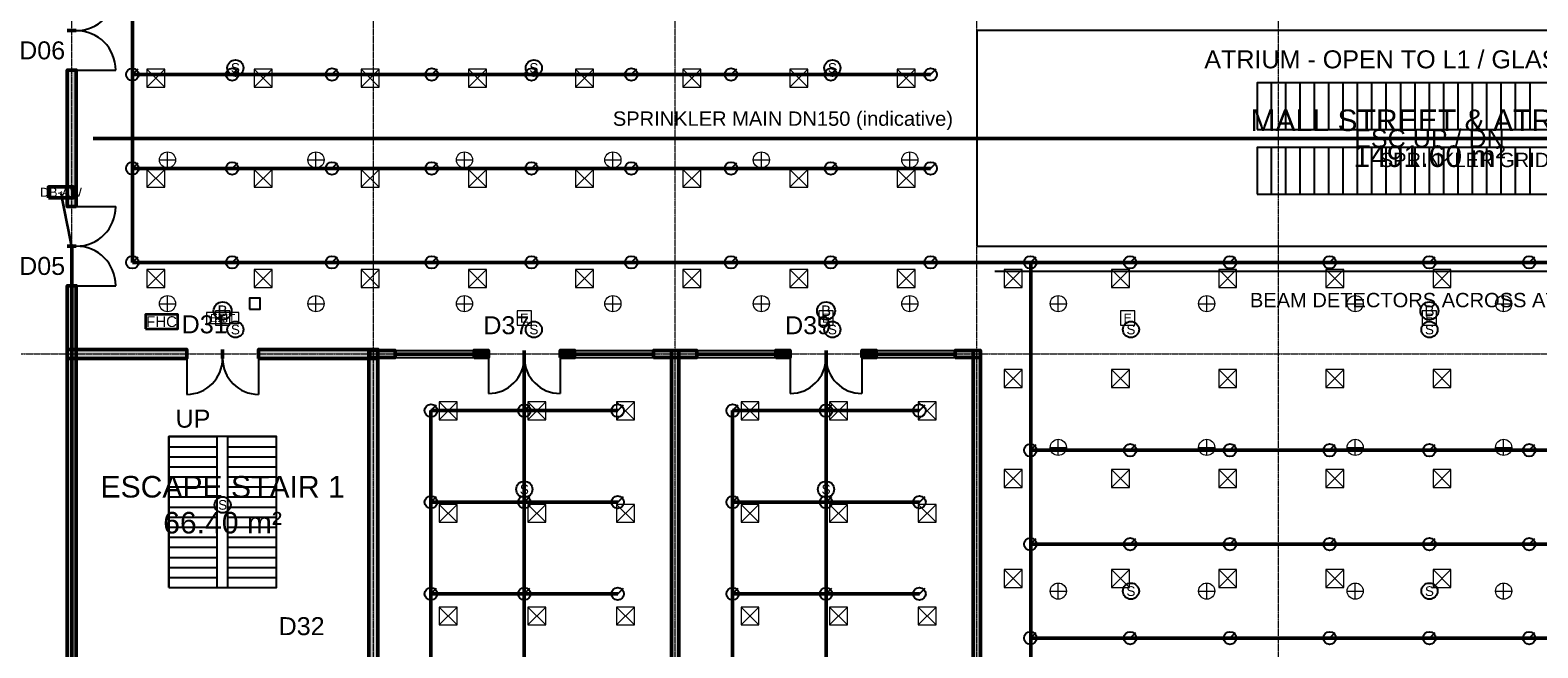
# Model space of a CAD drawing. Header units: millimetres. Extents: x -5300 to 125300, y -375 to 90375.
# Tile 3 of 10: x 21042 to 63018, y 32621 to 49812. Entities that reach past the tile are written whole.
import ezdxf
from ezdxf.enums import TextEntityAlignment as Align

# ---------------------------------------------------------------- set-up
doc = ezdxf.new("R2010")
doc.units = ezdxf.units.MM
doc.linetypes.add('CENTER', pattern=[5.08, 3.175, -0.635, 0.635, -0.635])
doc.linetypes.add('DASHED', pattern=[1.524, 1.27, -0.254])
for name, color, linetype, lineweight in [('A-FLOR-EVTR', 251, 'Continuous', 25), ('A-FLOR-OTLN', 253, 'Continuous', 25), ('A-FLOR-STRS', 252, 'Continuous', 25), ('ACHURADO', 8, 'Continuous', 9), ('E-ANNO-TEXT', 52, 'Continuous', 18), ('E-DB', 6, 'Continuous', 50), ('E-FALM', 230, 'Continuous', 25), ('E-LITE', 2, 'Continuous', 18), ('E-LITE-EMER', 40, 'Continuous', 18), ('E-TRAY', 210, 'DASHED', 35), ('EJES', 1, 'CENTER', 13), ('ETIQUETAS', 2, 'Continuous', 18), ('FP-ANNO-TEXT', 14, 'Continuous', 18), ('FP-HOSE', 20, 'Continuous', 35), ('FP-SPRK-HEAD', 1, 'Continuous', 25), ('FP-SPRK-PIPE', 12, 'Continuous', 50), ('LOCALES', 2, 'Continuous', 18), ('M-HVAC-SCD', 4, 'Continuous', 18), ('MUROS', 7, 'Continuous', 50), ('PUERTAS', 3, 'Continuous', 25), ('VENTANAS', 5, 'Continuous', 25)]:
    doc.layers.add(name, color=color, linetype=linetype, lineweight=lineweight)
doc.styles.add('MX-ARIAL', font='arial.ttf')

msp = doc.modelspace()

# ---------------------------------------------------------------- hatches: boundary and pattern name
at = {"layer": 'ACHURADO'}
for points in [[(22325, 44900), (22325, 48700), (22075, 48700), (22075, 44900)], [(22325, 15475), (22325, 42700), (22075, 42700), (22075, 15475)], [(22075, 40675), (25400, 40675), (25400, 40925), (22075, 40925)], [(27400, 40675), (30725, 40675), (30725, 40925), (27400, 40925)], [(30725, 18300), (30725, 40925), (30475, 40925), (30475, 18300)], [(30500, 40700), (31200, 40700), (31200, 40900), (30500, 40900)], [(33400, 40700), (33800, 40700), (33800, 40900), (33400, 40900)], [(35800, 40700), (36200, 40700), (36200, 40900), (35800, 40900)], [(38400, 40700), (39600, 40700), (39600, 40900), (38400, 40900)], [(39100, 19700), (39100, 40900), (38900, 40900), (38900, 19700)], [(41800, 40700), (42200, 40700), (42200, 40900), (41800, 40900)], [(44200, 40700), (44600, 40700), (44600, 40900), (44200, 40900)], [(46800, 40700), (47500, 40700), (47500, 40900), (46800, 40900)], [(47500, 19700), (47500, 40900), (47300, 40900), (47300, 19700)]]:
    msp.add_hatch(color=256, dxfattribs=at).paths.add_polyline_path(points)

# ---------------------------------------------------------------- linework, layer by layer
at = {"layer": 'A-FLOR-EVTR'}
for p, q in [((55600, 47050), (55600, 48350)), ((56000, 47050), (56000, 48350)), ((56400, 47050), (56400, 48350)), ((56800, 47050), (56800, 48350)), ((57200, 47050), (57200, 48350)), ((57600, 47050), (57600, 48350)), ((58000, 47050), (58000, 48350)), ((58400, 47050), (58400, 48350)), ((58800, 47050), (58800, 48350)), ((59200, 47050), (59200, 48350)), ((59600, 47050), (59600, 48350)), ((60000, 47050), (60000, 48350)), ((60400, 47050), (60400, 48350)), ((60800, 47050), (60800, 48350)), ((61200, 47050), (61200, 48350)), ((61600, 47050), (61600, 48350)), ((62000, 47050), (62000, 48350)), ((62400, 47050), (62400, 48350)), ((62800, 47050), (62800, 48350)), ((55600, 45250), (55600, 46550)), ((56000, 45250), (56000, 46550)), ((56400, 45250), (56400, 46550)), ((56800, 45250), (56800, 46550)), ((57200, 45250), (57200, 46550)), ((57600, 45250), (57600, 46550)), ((58000, 45250), (58000, 46550)), ((58400, 45250), (58400, 46550)), ((58800, 45250), (58800, 46550)), ((59200, 45250), (59200, 46550)), ((59600, 45250), (59600, 46550)), ((60000, 45250), (60000, 46550)), ((60400, 45250), (60400, 46550)), ((60800, 45250), (60800, 46550)), ((61200, 45250), (61200, 46550)), ((61600, 45250), (61600, 46550)), ((62000, 45250), (62000, 46550)), ((62400, 45250), (62400, 46550)), ((62800, 45250), (62800, 46550))]:
    msp.add_line(p, q, dxfattribs=at)
for points in [[(55200, 47050), (64800, 47050), (64800, 48350), (55200, 48350)], [(55200, 45250), (64800, 45250), (64800, 46550), (55200, 46550)]]:
    msp.add_lwpolyline(points, close=True, dxfattribs=at)
at = {"layer": 'A-FLOR-OTLN'}
msp.add_lwpolyline([(47400, 43800), (72600, 43800), (72600, 49800), (47400, 49800)], close=True, dxfattribs=at)
at = {"layer": 'A-FLOR-STRS'}
for p, q in [((24900, 38500), (26250, 38500)), ((24900, 34300), (24900, 38500)), ((24900, 38220), (26250, 38220)), ((26250, 34300), (26250, 38500)), ((26550, 38500), (27900, 38500)), ((26550, 34300), (26550, 38500)), ((26550, 38220), (27900, 38220)), ((27900, 34300), (27900, 38500)), ((24900, 37940), (26250, 37940)), ((26550, 37940), (27900, 37940)), ((24900, 37660), (26250, 37660)), ((24900, 37380), (26250, 37380)), ((26550, 37660), (27900, 37660)), ((26550, 37380), (27900, 37380)), ((24900, 37100), (26250, 37100)), ((26550, 37100), (27900, 37100)), ((24900, 36820), (26250, 36820)), ((24900, 36540), (26250, 36540)), ((26550, 36820), (27900, 36820)), ((26550, 36540), (27900, 36540)), ((24900, 36260), (26250, 36260)), ((26550, 36260), (27900, 36260)), ((24900, 35980), (26250, 35980)), ((24900, 35700), (26250, 35700)), ((26550, 35980), (27900, 35980)), ((26550, 35700), (27900, 35700)), ((24900, 35420), (26250, 35420)), ((26550, 35420), (27900, 35420)), ((24900, 35140), (26250, 35140)), ((24900, 34860), (26250, 34860)), ((26550, 35140), (27900, 35140)), ((26550, 34860), (27900, 34860)), ((24900, 34580), (26250, 34580)), ((26550, 34580), (27900, 34580)), ((24900, 34300), (26250, 34300)), ((26550, 34300), (27900, 34300))]:
    msp.add_line(p, q, dxfattribs=at)
msp.add_lwpolyline([(24900, 34300), (27900, 34300), (27900, 38500), (24900, 38500)], close=True, dxfattribs=at)
at = {"layer": 'E-DB'}
msp.add_lwpolyline([(21550, 45150), (22250, 45150), (22250, 45450), (21550, 45450)], close=True, dxfattribs=at)
at = {"layer": 'E-FALM'}
msp.add_line((47900, 43100), (72100, 43100), dxfattribs=at)
msp.add_lwpolyline([(27150, 42050), (27450, 42050), (27450, 42350), (27150, 42350)], close=True, dxfattribs=at)
for centre, radius in [((26755.556, 48760), 225), ((35066.667, 48760), 225), ((43377.778, 48760), 225), ((26400, 42000), 250), ((43200, 42000), 250), ((60000, 42000), 250), ((26755.556, 41480), 225), ((35066.667, 41480), 225), ((43377.778, 41480), 225), ((51688.889, 41480), 225), ((60000, 41480), 225), ((34800, 37033.333), 225), ((43200, 37033.333), 225), ((26400, 36600), 225), ((51688.889, 34200), 225), ((60000, 34200), 225)]:
    msp.add_circle(centre, radius, dxfattribs=at)
at = {"layer": 'E-LITE'}
for p, q in [((24641.667, 46200), (25091.667, 46200)), ((24866.667, 45975), (24866.667, 46425)), ((28775, 46200), (29225, 46200)), ((29000, 45975), (29000, 46425)), ((32908.333, 46200), (33358.333, 46200)), ((33133.333, 45975), (33133.333, 46425)), ((37041.667, 46200), (37491.667, 46200)), ((37266.667, 45975), (37266.667, 46425)), ((41175, 46200), (41625, 46200)), ((41400, 45975), (41400, 46425)), ((45308.333, 46200), (45758.333, 46200)), ((45533.333, 45975), (45533.333, 46425)), ((24866.667, 41975), (24866.667, 42425)), ((29000, 41975), (29000, 42425)), ((33133.333, 41975), (33133.333, 42425)), ((37266.667, 41975), (37266.667, 42425)), ((41400, 41975), (41400, 42425)), ((45533.333, 41975), (45533.333, 42425)), ((49666.667, 41975), (49666.667, 42425)), ((53800, 41975), (53800, 42425)), ((57933.333, 41975), (57933.333, 42425)), ((62066.667, 41975), (62066.667, 42425)), ((24641.667, 42200), (25091.667, 42200)), ((28775, 42200), (29225, 42200)), ((32908.333, 42200), (33358.333, 42200)), ((37041.667, 42200), (37491.667, 42200)), ((41175, 42200), (41625, 42200)), ((45308.333, 42200), (45758.333, 42200)), ((49441.667, 42200), (49891.667, 42200)), ((53575, 42200), (54025, 42200)), ((57708.333, 42200), (58158.333, 42200)), ((61841.667, 42200), (62291.667, 42200)), ((49441.667, 38200), (49891.667, 38200)), ((49666.667, 37975), (49666.667, 38425)), ((53575, 38200), (54025, 38200)), ((53800, 37975), (53800, 38425)), ((57708.333, 38200), (58158.333, 38200)), ((57933.333, 37975), (57933.333, 38425)), ((61841.667, 38200), (62291.667, 38200)), ((62066.667, 37975), (62066.667, 38425)), ((49666.667, 33975), (49666.667, 34425)), ((53800, 33975), (53800, 34425)), ((57933.333, 33975), (57933.333, 34425)), ((62066.667, 33975), (62066.667, 34425)), ((49441.667, 34200), (49891.667, 34200)), ((53575, 34200), (54025, 34200)), ((57708.333, 34200), (58158.333, 34200)), ((61841.667, 34200), (62291.667, 34200))]:
    msp.add_line(p, q, dxfattribs=at)
for centre in [(24866.667, 46200), (29000, 46200), (33133.333, 46200), (37266.667, 46200), (41400, 46200), (45533.333, 46200), (24866.667, 42200), (29000, 42200), (33133.333, 42200), (37266.667, 42200), (41400, 42200), (45533.333, 42200), (49666.667, 42200), (53800, 42200), (57933.333, 42200), (62066.667, 42200), (49666.667, 38200), (53800, 38200), (57933.333, 38200), (62066.667, 38200), (49666.667, 34200), (53800, 34200), (57933.333, 34200), (62066.667, 34200)]:
    msp.add_circle(centre, 225, dxfattribs=at)
at = {"layer": 'E-LITE-EMER'}
for points in [[(26200, 41600), (26600, 41600), (26600, 42000), (26200, 42000)], [(34600, 41600), (35000, 41600), (35000, 42000), (34600, 42000)], [(43000, 41600), (43400, 41600), (43400, 42000), (43000, 42000)], [(51400, 41600), (51800, 41600), (51800, 42000), (51400, 42000)], [(59800, 41600), (60200, 41600), (60200, 42000), (59800, 42000)], [(25950, 41650), (26850, 41650), (26850, 41950), (25950, 41950)]]:
    msp.add_lwpolyline(points, close=True, dxfattribs=at)
at = {"layer": 'E-TRAY'}
msp.add_line((22200, 43800), (21900, 45300), dxfattribs=at)
at = {"layer": 'EJES'}
for p, q in [((22200, 7100), (22200, 86500)), ((30600, 7100), (30600, 86500)), ((39000, 7100), (39000, 86500)), ((47400, 7100), (47400, 86500)), ((55800, 7100), (55800, 86500)), ((-3100, 40800), (123100, 40800))]:
    msp.add_line(p, q, dxfattribs=at)
at = {"layer": 'FP-HOSE'}
msp.add_lwpolyline([(24250, 41500), (25150, 41500), (25150, 41900), (24250, 41900)], close=True, dxfattribs=at)
at = {"layer": 'FP-SPRK-HEAD'}
for p, q in [((23888.889, 48578.571), (24046.389, 48736.071)), ((26666.667, 48578.571), (26824.167, 48736.071)), ((29444.444, 48578.571), (29601.944, 48736.071)), ((32222.222, 48578.571), (32379.722, 48736.071)), ((35000, 48578.571), (35157.5, 48736.071)), ((37777.778, 48578.571), (37935.278, 48736.071)), ((40555.556, 48578.571), (40713.056, 48736.071)), ((43333.333, 48578.571), (43490.833, 48736.071)), ((46111.111, 48578.571), (46268.611, 48736.071)), ((23888.889, 45964.286), (24046.389, 46121.786)), ((26666.667, 45964.286), (26824.167, 46121.786)), ((29444.444, 45964.286), (29601.944, 46121.786)), ((32222.222, 45964.286), (32379.722, 46121.786)), ((35000, 45964.286), (35157.5, 46121.786)), ((37777.778, 45964.286), (37935.278, 46121.786)), ((40555.556, 45964.286), (40713.056, 46121.786)), ((43333.333, 45964.286), (43490.833, 46121.786)), ((46111.111, 45964.286), (46268.611, 46121.786)), ((23888.889, 43350), (24046.389, 43507.5)), ((26666.667, 43350), (26824.167, 43507.5)), ((29444.444, 43350), (29601.944, 43507.5)), ((32222.222, 43350), (32379.722, 43507.5)), ((35000, 43350), (35157.5, 43507.5)), ((37777.778, 43350), (37935.278, 43507.5)), ((40555.556, 43350), (40713.056, 43507.5)), ((43333.333, 43350), (43490.833, 43507.5)), ((46111.111, 43350), (46268.611, 43507.5)), ((48888.889, 43350), (49046.389, 43507.5)), ((51666.667, 43350), (51824.167, 43507.5)), ((54444.444, 43350), (54601.944, 43507.5)), ((57222.222, 43350), (57379.722, 43507.5)), ((60000, 43350), (60157.5, 43507.5)), ((62777.778, 43350), (62935.278, 43507.5)), ((32200, 39225), (32357.5, 39382.5)), ((34800, 39225), (34957.5, 39382.5)), ((37400, 39225), (37557.5, 39382.5)), ((40600, 39225), (40757.5, 39382.5)), ((43200, 39225), (43357.5, 39382.5)), ((45800, 39225), (45957.5, 39382.5)), ((48888.889, 38121.429), (49046.389, 38278.929)), ((51666.667, 38121.429), (51824.167, 38278.929)), ((54444.444, 38121.429), (54601.944, 38278.929)), ((57222.222, 38121.429), (57379.722, 38278.929)), ((60000, 38121.429), (60157.5, 38278.929)), ((62777.778, 38121.429), (62935.278, 38278.929)), ((32200, 36675), (32357.5, 36832.5)), ((34800, 36675), (34957.5, 36832.5)), ((37400, 36675), (37557.5, 36832.5)), ((40600, 36675), (40757.5, 36832.5)), ((43200, 36675), (43357.5, 36832.5)), ((45800, 36675), (45957.5, 36832.5)), ((48888.889, 35507.143), (49046.389, 35664.643)), ((51666.667, 35507.143), (51824.167, 35664.643)), ((54444.444, 35507.143), (54601.944, 35664.643)), ((57222.222, 35507.143), (57379.722, 35664.643)), ((60000, 35507.143), (60157.5, 35664.643)), ((62777.778, 35507.143), (62935.278, 35664.643)), ((32200, 34125), (32357.5, 34282.5)), ((34800, 34125), (34957.5, 34282.5)), ((37400, 34125), (37557.5, 34282.5)), ((40600, 34125), (40757.5, 34282.5)), ((43200, 34125), (43357.5, 34282.5)), ((45800, 34125), (45957.5, 34282.5)), ((48888.889, 32892.857), (49046.389, 33050.357)), ((51666.667, 32892.857), (51824.167, 33050.357)), ((54444.444, 32892.857), (54601.944, 33050.357)), ((57222.222, 32892.857), (57379.722, 33050.357)), ((60000, 32892.857), (60157.5, 33050.357)), ((62777.778, 32892.857), (62935.278, 33050.357))]:
    msp.add_line(p, q, dxfattribs=at)
for centre in [(23888.889, 48578.571), (26666.667, 48578.571), (29444.444, 48578.571), (32222.222, 48578.571), (35000, 48578.571), (37777.778, 48578.571), (40555.556, 48578.571), (43333.333, 48578.571), (46111.111, 48578.571), (23888.889, 45964.286), (26666.667, 45964.286), (29444.444, 45964.286), (32222.222, 45964.286), (35000, 45964.286), (37777.778, 45964.286), (40555.556, 45964.286), (43333.333, 45964.286), (46111.111, 45964.286), (23888.889, 43350), (26666.667, 43350), (29444.444, 43350), (32222.222, 43350), (35000, 43350), (37777.778, 43350), (40555.556, 43350), (43333.333, 43350), (46111.111, 43350), (48888.889, 43350), (51666.667, 43350), (54444.444, 43350), (57222.222, 43350), (60000, 43350), (62777.778, 43350), (32200, 39225), (34800, 39225), (37400, 39225), (40600, 39225), (43200, 39225), (45800, 39225), (48888.889, 38121.429), (51666.667, 38121.429), (54444.444, 38121.429), (57222.222, 38121.429), (60000, 38121.429), (62777.778, 38121.429), (32200, 36675), (34800, 36675), (37400, 36675), (40600, 36675), (43200, 36675), (45800, 36675), (48888.889, 35507.143), (51666.667, 35507.143), (54444.444, 35507.143), (57222.222, 35507.143), (60000, 35507.143), (62777.778, 35507.143), (32200, 34125), (34800, 34125), (37400, 34125), (40600, 34125), (43200, 34125), (45800, 34125), (48888.889, 32892.857), (51666.667, 32892.857), (54444.444, 32892.857), (57222.222, 32892.857), (60000, 32892.857), (62777.778, 32892.857)]:
    msp.add_circle(centre, 175, dxfattribs=at)
at = {"layer": 'FP-SPRK-PIPE'}
for p, q in [((23888.889, 48578.571), (23888.889, 51192.857)), ((23888.889, 48578.571), (26666.667, 48578.571)), ((23888.889, 45964.286), (23888.889, 48578.571)), ((26666.667, 48578.571), (29444.444, 48578.571)), ((29444.444, 48578.571), (32222.222, 48578.571)), ((32222.222, 48578.571), (35000, 48578.571)), ((35000, 48578.571), (37777.778, 48578.571)), ((37777.778, 48578.571), (40555.556, 48578.571)), ((40555.556, 48578.571), (43333.333, 48578.571)), ((43333.333, 48578.571), (46111.111, 48578.571)), ((22800, 46800), (97200, 46800)), ((23888.889, 45964.286), (26666.667, 45964.286)), ((23888.889, 43350), (23888.889, 45964.286)), ((26666.667, 45964.286), (29444.444, 45964.286)), ((29444.444, 45964.286), (32222.222, 45964.286)), ((32222.222, 45964.286), (35000, 45964.286)), ((35000, 45964.286), (37777.778, 45964.286)), ((37777.778, 45964.286), (40555.556, 45964.286)), ((40555.556, 45964.286), (43333.333, 45964.286)), ((43333.333, 45964.286), (46111.111, 45964.286)), ((22200, 17243.478), (22200, 43800)), ((23888.889, 43350), (26666.667, 43350)), ((23888.889, 43350), (48900, 43350)), ((26666.667, 43350), (29444.444, 43350)), ((29444.444, 43350), (32222.222, 43350)), ((32222.222, 43350), (35000, 43350)), ((35000, 43350), (37777.778, 43350)), ((37777.778, 43350), (40555.556, 43350)), ((40555.556, 43350), (43333.333, 43350)), ((43333.333, 43350), (46111.111, 43350)), ((46111.111, 43350), (48888.889, 43350)), ((48888.889, 43350), (51666.667, 43350)), ((48900, 43350), (48900, 19800)), ((51666.667, 43350), (54444.444, 43350)), ((54444.444, 43350), (57222.222, 43350)), ((57222.222, 43350), (60000, 43350)), ((60000, 43350), (62777.778, 43350)), ((62777.778, 43350), (65555.556, 43350)), ((34800, 21375), (34800, 40800)), ((43200, 21375), (43200, 40800)), ((32200, 39225), (34800, 39225)), ((32200, 36675), (32200, 39225)), ((34800, 39225), (37400, 39225)), ((40600, 39225), (43200, 39225)), ((40600, 36675), (40600, 39225)), ((43200, 39225), (45800, 39225)), ((48888.889, 38121.429), (51666.667, 38121.429)), ((51666.667, 38121.429), (54444.444, 38121.429)), ((54444.444, 38121.429), (57222.222, 38121.429)), ((57222.222, 38121.429), (60000, 38121.429)), ((60000, 38121.429), (62777.778, 38121.429)), ((62777.778, 38121.429), (65555.556, 38121.429)), ((32200, 36675), (34800, 36675)), ((32200, 34125), (32200, 36675)), ((34800, 36675), (37400, 36675)), ((40600, 36675), (43200, 36675)), ((40600, 34125), (40600, 36675)), ((43200, 36675), (45800, 36675)), ((48888.889, 35507.143), (51666.667, 35507.143)), ((51666.667, 35507.143), (54444.444, 35507.143)), ((54444.444, 35507.143), (57222.222, 35507.143)), ((57222.222, 35507.143), (60000, 35507.143)), ((60000, 35507.143), (62777.778, 35507.143)), ((62777.778, 35507.143), (65555.556, 35507.143)), ((32200, 34125), (34800, 34125)), ((32200, 31575), (32200, 34125)), ((34800, 34125), (37400, 34125)), ((40600, 34125), (43200, 34125)), ((40600, 31575), (40600, 34125)), ((43200, 34125), (45800, 34125)), ((48888.889, 32892.857), (51666.667, 32892.857)), ((51666.667, 32892.857), (54444.444, 32892.857)), ((54444.444, 32892.857), (57222.222, 32892.857)), ((57222.222, 32892.857), (60000, 32892.857)), ((60000, 32892.857), (62777.778, 32892.857)), ((62777.778, 32892.857), (65555.556, 32892.857))]:
    msp.add_line(p, q, dxfattribs=at)
at = {"layer": 'M-HVAC-SCD'}
for p, q in [((24292, 48223.077), (24792, 48723.077)), ((24292, 48723.077), (24792, 48223.077)), ((27276, 48223.077), (27776, 48723.077)), ((27276, 48723.077), (27776, 48223.077)), ((30260, 48223.077), (30760, 48723.077)), ((30260, 48723.077), (30760, 48223.077)), ((33244, 48223.077), (33744, 48723.077)), ((33244, 48723.077), (33744, 48223.077)), ((36228, 48223.077), (36728, 48723.077)), ((36228, 48723.077), (36728, 48223.077)), ((39212, 48223.077), (39712, 48723.077)), ((39212, 48723.077), (39712, 48223.077)), ((42196, 48223.077), (42696, 48723.077)), ((42196, 48723.077), (42696, 48223.077)), ((45180, 48223.077), (45680, 48723.077)), ((45180, 48723.077), (45680, 48223.077)), ((24292, 45438.462), (24792, 45938.462)), ((24292, 45938.462), (24792, 45438.462)), ((27276, 45438.462), (27776, 45938.462)), ((27276, 45938.462), (27776, 45438.462)), ((30260, 45438.462), (30760, 45938.462)), ((30260, 45938.462), (30760, 45438.462)), ((33244, 45438.462), (33744, 45938.462)), ((33244, 45938.462), (33744, 45438.462)), ((36228, 45438.462), (36728, 45938.462)), ((36228, 45938.462), (36728, 45438.462)), ((39212, 45438.462), (39712, 45938.462)), ((39212, 45938.462), (39712, 45438.462)), ((42196, 45438.462), (42696, 45938.462)), ((42196, 45938.462), (42696, 45438.462)), ((45180, 45438.462), (45680, 45938.462)), ((45180, 45938.462), (45680, 45438.462)), ((24292, 42653.846), (24792, 43153.846)), ((24292, 43153.846), (24792, 42653.846)), ((27276, 42653.846), (27776, 43153.846)), ((27276, 43153.846), (27776, 42653.846)), ((30260, 42653.846), (30760, 43153.846)), ((30260, 43153.846), (30760, 42653.846)), ((33244, 42653.846), (33744, 43153.846)), ((33244, 43153.846), (33744, 42653.846)), ((36228, 42653.846), (36728, 43153.846)), ((36228, 43153.846), (36728, 42653.846)), ((39212, 42653.846), (39712, 43153.846)), ((39212, 43153.846), (39712, 42653.846)), ((42196, 42653.846), (42696, 43153.846)), ((42196, 43153.846), (42696, 42653.846)), ((45180, 42653.846), (45680, 43153.846)), ((45180, 43153.846), (45680, 42653.846)), ((48164, 42653.846), (48664, 43153.846)), ((48164, 43153.846), (48664, 42653.846)), ((51148, 42653.846), (51648, 43153.846)), ((51148, 43153.846), (51648, 42653.846)), ((54132, 42653.846), (54632, 43153.846)), ((54132, 43153.846), (54632, 42653.846)), ((57116, 42653.846), (57616, 43153.846)), ((57116, 43153.846), (57616, 42653.846)), ((60100, 42653.846), (60600, 43153.846)), ((60100, 43153.846), (60600, 42653.846)), ((48164, 39869.231), (48664, 40369.231)), ((48164, 40369.231), (48664, 39869.231)), ((51148, 39869.231), (51648, 40369.231)), ((51148, 40369.231), (51648, 39869.231)), ((54132, 39869.231), (54632, 40369.231)), ((54132, 40369.231), (54632, 39869.231)), ((57116, 39869.231), (57616, 40369.231)), ((57116, 40369.231), (57616, 39869.231)), ((60100, 39869.231), (60600, 40369.231)), ((60100, 40369.231), (60600, 39869.231)), ((32433.333, 38971.429), (32933.333, 39471.429)), ((32433.333, 39471.429), (32933.333, 38971.429)), ((34900, 38971.429), (35400, 39471.429)), ((34900, 39471.429), (35400, 38971.429)), ((37366.667, 38971.429), (37866.667, 39471.429)), ((37366.667, 39471.429), (37866.667, 38971.429)), ((40833.333, 38971.429), (41333.333, 39471.429)), ((40833.333, 39471.429), (41333.333, 38971.429)), ((43300, 38971.429), (43800, 39471.429)), ((43300, 39471.429), (43800, 38971.429)), ((45766.667, 38971.429), (46266.667, 39471.429)), ((45766.667, 39471.429), (46266.667, 38971.429)), ((48164, 37084.615), (48664, 37584.615)), ((48164, 37584.615), (48664, 37084.615)), ((51148, 37084.615), (51648, 37584.615)), ((51148, 37584.615), (51648, 37084.615)), ((54132, 37084.615), (54632, 37584.615)), ((54132, 37584.615), (54632, 37084.615)), ((57116, 37084.615), (57616, 37584.615)), ((57116, 37584.615), (57616, 37084.615)), ((60100, 37084.615), (60600, 37584.615)), ((60100, 37584.615), (60600, 37084.615)), ((32433.333, 36114.286), (32933.333, 36614.286)), ((32433.333, 36614.286), (32933.333, 36114.286)), ((34900, 36114.286), (35400, 36614.286)), ((34900, 36614.286), (35400, 36114.286)), ((37366.667, 36114.286), (37866.667, 36614.286)), ((37366.667, 36614.286), (37866.667, 36114.286)), ((40833.333, 36114.286), (41333.333, 36614.286)), ((40833.333, 36614.286), (41333.333, 36114.286)), ((43300, 36114.286), (43800, 36614.286)), ((43300, 36614.286), (43800, 36114.286)), ((45766.667, 36114.286), (46266.667, 36614.286)), ((45766.667, 36614.286), (46266.667, 36114.286)), ((48164, 34300), (48664, 34800)), ((48164, 34800), (48664, 34300)), ((51148, 34300), (51648, 34800)), ((51148, 34800), (51648, 34300)), ((54132, 34300), (54632, 34800)), ((54132, 34800), (54632, 34300)), ((57116, 34300), (57616, 34800)), ((57116, 34800), (57616, 34300)), ((60100, 34300), (60600, 34800)), ((60100, 34800), (60600, 34300)), ((32433.333, 33257.143), (32933.333, 33757.143)), ((32433.333, 33757.143), (32933.333, 33257.143)), ((34900, 33257.143), (35400, 33757.143)), ((34900, 33757.143), (35400, 33257.143)), ((37366.667, 33257.143), (37866.667, 33757.143)), ((37366.667, 33757.143), (37866.667, 33257.143)), ((40833.333, 33257.143), (41333.333, 33757.143)), ((40833.333, 33757.143), (41333.333, 33257.143)), ((43300, 33257.143), (43800, 33757.143)), ((43300, 33757.143), (43800, 33257.143)), ((45766.667, 33257.143), (46266.667, 33757.143)), ((45766.667, 33757.143), (46266.667, 33257.143))]:
    msp.add_line(p, q, dxfattribs=at)
for points in [[(24292, 48223.077), (24792, 48223.077), (24792, 48723.077), (24292, 48723.077)], [(27276, 48223.077), (27776, 48223.077), (27776, 48723.077), (27276, 48723.077)], [(30260, 48223.077), (30760, 48223.077), (30760, 48723.077), (30260, 48723.077)], [(33244, 48223.077), (33744, 48223.077), (33744, 48723.077), (33244, 48723.077)], [(36228, 48223.077), (36728, 48223.077), (36728, 48723.077), (36228, 48723.077)], [(39212, 48223.077), (39712, 48223.077), (39712, 48723.077), (39212, 48723.077)], [(42196, 48223.077), (42696, 48223.077), (42696, 48723.077), (42196, 48723.077)], [(45180, 48223.077), (45680, 48223.077), (45680, 48723.077), (45180, 48723.077)], [(24292, 45438.462), (24792, 45438.462), (24792, 45938.462), (24292, 45938.462)], [(27276, 45438.462), (27776, 45438.462), (27776, 45938.462), (27276, 45938.462)], [(30260, 45438.462), (30760, 45438.462), (30760, 45938.462), (30260, 45938.462)], [(33244, 45438.462), (33744, 45438.462), (33744, 45938.462), (33244, 45938.462)], [(36228, 45438.462), (36728, 45438.462), (36728, 45938.462), (36228, 45938.462)], [(39212, 45438.462), (39712, 45438.462), (39712, 45938.462), (39212, 45938.462)], [(42196, 45438.462), (42696, 45438.462), (42696, 45938.462), (42196, 45938.462)], [(45180, 45438.462), (45680, 45438.462), (45680, 45938.462), (45180, 45938.462)], [(24292, 42653.846), (24792, 42653.846), (24792, 43153.846), (24292, 43153.846)], [(27276, 42653.846), (27776, 42653.846), (27776, 43153.846), (27276, 43153.846)], [(30260, 42653.846), (30760, 42653.846), (30760, 43153.846), (30260, 43153.846)], [(33244, 42653.846), (33744, 42653.846), (33744, 43153.846), (33244, 43153.846)], [(36228, 42653.846), (36728, 42653.846), (36728, 43153.846), (36228, 43153.846)], [(39212, 42653.846), (39712, 42653.846), (39712, 43153.846), (39212, 43153.846)], [(42196, 42653.846), (42696, 42653.846), (42696, 43153.846), (42196, 43153.846)], [(45180, 42653.846), (45680, 42653.846), (45680, 43153.846), (45180, 43153.846)], [(48164, 42653.846), (48664, 42653.846), (48664, 43153.846), (48164, 43153.846)], [(51148, 42653.846), (51648, 42653.846), (51648, 43153.846), (51148, 43153.846)], [(54132, 42653.846), (54632, 42653.846), (54632, 43153.846), (54132, 43153.846)], [(57116, 42653.846), (57616, 42653.846), (57616, 43153.846), (57116, 43153.846)], [(60100, 42653.846), (60600, 42653.846), (60600, 43153.846), (60100, 43153.846)], [(48164, 39869.231), (48664, 39869.231), (48664, 40369.231), (48164, 40369.231)], [(51148, 39869.231), (51648, 39869.231), (51648, 40369.231), (51148, 40369.231)], [(54132, 39869.231), (54632, 39869.231), (54632, 40369.231), (54132, 40369.231)], [(57116, 39869.231), (57616, 39869.231), (57616, 40369.231), (57116, 40369.231)], [(60100, 39869.231), (60600, 39869.231), (60600, 40369.231), (60100, 40369.231)], [(32433.333, 38971.429), (32933.333, 38971.429), (32933.333, 39471.429), (32433.333, 39471.429)], [(34900, 38971.429), (35400, 38971.429), (35400, 39471.429), (34900, 39471.429)], [(37366.667, 38971.429), (37866.667, 38971.429), (37866.667, 39471.429), (37366.667, 39471.429)], [(40833.333, 38971.429), (41333.333, 38971.429), (41333.333, 39471.429), (40833.333, 39471.429)], [(43300, 38971.429), (43800, 38971.429), (43800, 39471.429), (43300, 39471.429)], [(45766.667, 38971.429), (46266.667, 38971.429), (46266.667, 39471.429), (45766.667, 39471.429)], [(48164, 37084.615), (48664, 37084.615), (48664, 37584.615), (48164, 37584.615)], [(51148, 37084.615), (51648, 37084.615), (51648, 37584.615), (51148, 37584.615)], [(54132, 37084.615), (54632, 37084.615), (54632, 37584.615), (54132, 37584.615)], [(57116, 37084.615), (57616, 37084.615), (57616, 37584.615), (57116, 37584.615)], [(60100, 37084.615), (60600, 37084.615), (60600, 37584.615), (60100, 37584.615)], [(32433.333, 36114.286), (32933.333, 36114.286), (32933.333, 36614.286), (32433.333, 36614.286)], [(34900, 36114.286), (35400, 36114.286), (35400, 36614.286), (34900, 36614.286)], [(37366.667, 36114.286), (37866.667, 36114.286), (37866.667, 36614.286), (37366.667, 36614.286)], [(40833.333, 36114.286), (41333.333, 36114.286), (41333.333, 36614.286), (40833.333, 36614.286)], [(43300, 36114.286), (43800, 36114.286), (43800, 36614.286), (43300, 36614.286)], [(45766.667, 36114.286), (46266.667, 36114.286), (46266.667, 36614.286), (45766.667, 36614.286)], [(48164, 34300), (48664, 34300), (48664, 34800), (48164, 34800)], [(51148, 34300), (51648, 34300), (51648, 34800), (51148, 34800)], [(54132, 34300), (54632, 34300), (54632, 34800), (54132, 34800)], [(57116, 34300), (57616, 34300), (57616, 34800), (57116, 34800)], [(60100, 34300), (60600, 34300), (60600, 34800), (60100, 34800)], [(32433.333, 33257.143), (32933.333, 33257.143), (32933.333, 33757.143), (32433.333, 33757.143)], [(34900, 33257.143), (35400, 33257.143), (35400, 33757.143), (34900, 33757.143)], [(37366.667, 33257.143), (37866.667, 33257.143), (37866.667, 33757.143), (37366.667, 33757.143)], [(40833.333, 33257.143), (41333.333, 33257.143), (41333.333, 33757.143), (40833.333, 33757.143)], [(43300, 33257.143), (43800, 33257.143), (43800, 33757.143), (43300, 33757.143)], [(45766.667, 33257.143), (46266.667, 33257.143), (46266.667, 33757.143), (45766.667, 33757.143)]]:
    msp.add_lwpolyline(points, close=True, dxfattribs=at)
at = {"layer": 'MUROS'}
for p, q in [((22325, 49800), (22075, 49800)), ((22325, 49800), (22075, 49800)), ((22325, 48700), (22075, 48700)), ((22325, 44900), (22075, 44900)), ((22325, 43800), (22075, 43800)), ((22325, 43800), (22075, 43800)), ((22325, 42700), (22075, 42700)), ((25400, 40675), (25400, 40925)), ((26400, 40675), (26400, 40925)), ((26400, 40675), (26400, 40925)), ((27400, 40675), (27400, 40925)), ((31200, 40700), (31200, 40900)), ((33400, 40700), (33400, 40900)), ((33800, 40700), (33800, 40900)), ((34800, 40700), (34800, 40900)), ((34800, 40700), (34800, 40900)), ((35800, 40700), (35800, 40900)), ((36200, 40700), (36200, 40900)), ((38400, 40700), (38400, 40900)), ((39600, 40700), (39600, 40900)), ((41800, 40700), (41800, 40900)), ((42200, 40700), (42200, 40900)), ((43200, 40700), (43200, 40900)), ((43200, 40700), (43200, 40900)), ((44200, 40700), (44200, 40900)), ((44600, 40700), (44600, 40900)), ((46800, 40700), (46800, 40900))]:
    msp.add_line(p, q, dxfattribs=at)
for points in [[(22325, 44900), (22325, 48700), (22075, 48700), (22075, 44900)], [(22325, 15475), (22325, 42700), (22075, 42700), (22075, 15475)], [(22075, 40675), (25400, 40675), (25400, 40925), (22075, 40925)], [(27400, 40675), (30725, 40675), (30725, 40925), (27400, 40925)], [(30725, 18300), (30725, 40925), (30475, 40925), (30475, 18300)], [(30500, 40700), (31200, 40700), (31200, 40900), (30500, 40900)], [(33400, 40700), (33800, 40700), (33800, 40900), (33400, 40900)], [(35800, 40700), (36200, 40700), (36200, 40900), (35800, 40900)], [(38400, 40700), (39600, 40700), (39600, 40900), (38400, 40900)], [(39100, 19700), (39100, 40900), (38900, 40900), (38900, 19700)], [(41800, 40700), (42200, 40700), (42200, 40900), (41800, 40900)], [(44200, 40700), (44600, 40700), (44600, 40900), (44200, 40900)], [(46800, 40700), (47500, 40700), (47500, 40900), (46800, 40900)], [(47500, 19700), (47500, 40900), (47300, 40900), (47300, 19700)]]:
    msp.add_lwpolyline(points, close=True, dxfattribs=at)
at = {"layer": 'PUERTAS'}
for p, q in [((22325, 48700), (23425, 48700)), ((22325, 44900), (23425, 44900)), ((22325, 42700), (23425, 42700)), ((25400, 40675), (25400, 39675)), ((27400, 40675), (27400, 39675)), ((33800, 40700), (33800, 39700)), ((35800, 40700), (35800, 39700)), ((42200, 40700), (42200, 39700)), ((44200, 40700), (44200, 39700))]:
    msp.add_line(p, q, dxfattribs=at)
for centre, radius, start, end in [((22325, 50900), 1100, -90, 0), ((22325, 48700), 1100, 0, 90), ((22325, 44900), 1100, -90, 0), ((22325, 42700), 1100, 0, 90), ((25400, 40675), 1000, -90, 0), ((27400, 40675), 1000, 180, -90), ((33800, 40700), 1000, -90, 0), ((35800, 40700), 1000, 180, -90), ((42200, 40700), 1000, -90, 0), ((44200, 40700), 1000, 180, -90)]:
    msp.add_arc(centre, radius, start, end, dxfattribs=at)
at = {"layer": 'VENTANAS'}
for p, q in [((31200, 40900), (33400, 40900)), ((31200, 40825), (33400, 40825)), ((31200, 40775), (33400, 40775)), ((36200, 40900), (38400, 40900)), ((36200, 40825), (38400, 40825)), ((36200, 40775), (38400, 40775)), ((39600, 40900), (41800, 40900)), ((39600, 40825), (41800, 40825)), ((39600, 40775), (41800, 40775)), ((44600, 40900), (46800, 40900)), ((44600, 40825), (46800, 40825)), ((44600, 40775), (46800, 40775)), ((31200, 40700), (33400, 40700)), ((36200, 40700), (38400, 40700)), ((39600, 40700), (41800, 40700)), ((44600, 40700), (46800, 40700))]:
    msp.add_line(p, q, dxfattribs=at)

# ---------------------------------------------------------------- texts
at = {"layer": 'A-FLOR-EVTR', "style": 'MX-ARIAL'}
msp.add_text('ESC UP / DN', height=500, dxfattribs=at).set_placement((60000, 46800), align=Align.MIDDLE_CENTER)
at = {"layer": 'A-FLOR-OTLN', "style": 'MX-ARIAL'}
msp.add_text('ATRIUM - OPEN TO L1 / GLASS ROOF', height=500, dxfattribs=at).set_placement((60000, 49000), align=Align.MIDDLE_CENTER)
at = {"layer": 'A-FLOR-STRS', "style": 'MX-ARIAL'}
msp.add_text('UP', height=500, dxfattribs=at).set_placement((25575, 39000), align=Align.MIDDLE_CENTER)
at = {"layer": 'E-ANNO-TEXT', "style": 'MX-ARIAL'}
for s, height, p in [('DB-AW', 250, (21900, 45300)), ('EXIT', 225, (26400, 41800))]:
    msp.add_text(s, height=height, dxfattribs=at).set_placement(p, align=Align.MIDDLE_CENTER)
at = {"layer": 'E-FALM', "style": 'MX-ARIAL'}
for s, height, p in [('S', 270, (26755.556, 48760)), ('S', 270, (35066.667, 48760)), ('S', 270, (43377.778, 48760)), ('BEAM DETECTORS ACROSS ATRIUM', 400, (60000, 42300)), ('B', 300, (26400, 42000)), ('B', 300, (43200, 42000)), ('B', 300, (60000, 42000)), ('S', 270, (26755.556, 41480)), ('S', 270, (35066.667, 41480)), ('S', 270, (43377.778, 41480)), ('S', 270, (51688.889, 41480)), ('S', 270, (60000, 41480)), ('S', 270, (34800, 37033.333)), ('S', 270, (43200, 37033.333)), ('S', 270, (26400, 36600)), ('S', 270, (51688.889, 34200)), ('S', 270, (60000, 34200))]:
    msp.add_text(s, height=height, dxfattribs=at).set_placement(p, align=Align.MIDDLE_CENTER)
at = {"layer": 'E-LITE-EMER', "style": 'MX-ARIAL'}
for p in [(26400, 41800), (34800, 41800), (43200, 41800), (51600, 41800), (60000, 41800)]:
    msp.add_text('E', height=250, dxfattribs=at).set_placement(p, align=Align.MIDDLE_CENTER)
at = {"layer": 'ETIQUETAS', "style": 'MX-ARIAL'}
for s, p in [('D06', (21375, 49250)), ('D05', (21375, 43250)), ('D31', (25900, 41625)), ('D37', (34300, 41600)), ('D39', (42700, 41600)), ('D32', (28600, 33225))]:
    msp.add_text(s, height=500, dxfattribs=at).set_placement(p, align=Align.MIDDLE_CENTER)
at = {"layer": 'FP-ANNO-TEXT', "style": 'MX-ARIAL'}
for s, height, p in [('SPRINKLER MAIN DN150 (indicative)', 400, (42000, 47350)), ('SPRINKLER GRID <= 2.8 m (NFPA 13 OH2: max 12.1 m2 / 4.6 m) RoT - references/disciplines/mep.md 4.1', 400, (72000, 46200)), ('FHC', 300, (24700, 41700))]:
    msp.add_text(s, height=height, dxfattribs=at).set_placement(p, align=Align.MIDDLE_CENTER)
at = {"layer": 'LOCALES', "char_height": 600, "attachment_point": 5, "style": 'MX-ARIAL'}
for s, insert in [('MALL STREET & ATRIUM\\P1491.60 m²', (60000, 46800)), ('ESCAPE STAIR 1\\P66.40 m²', (26400, 36600))]:
    msp.add_mtext(s, dxfattribs=dict(at, insert=insert))

doc.saveas('drawing.dxf')
